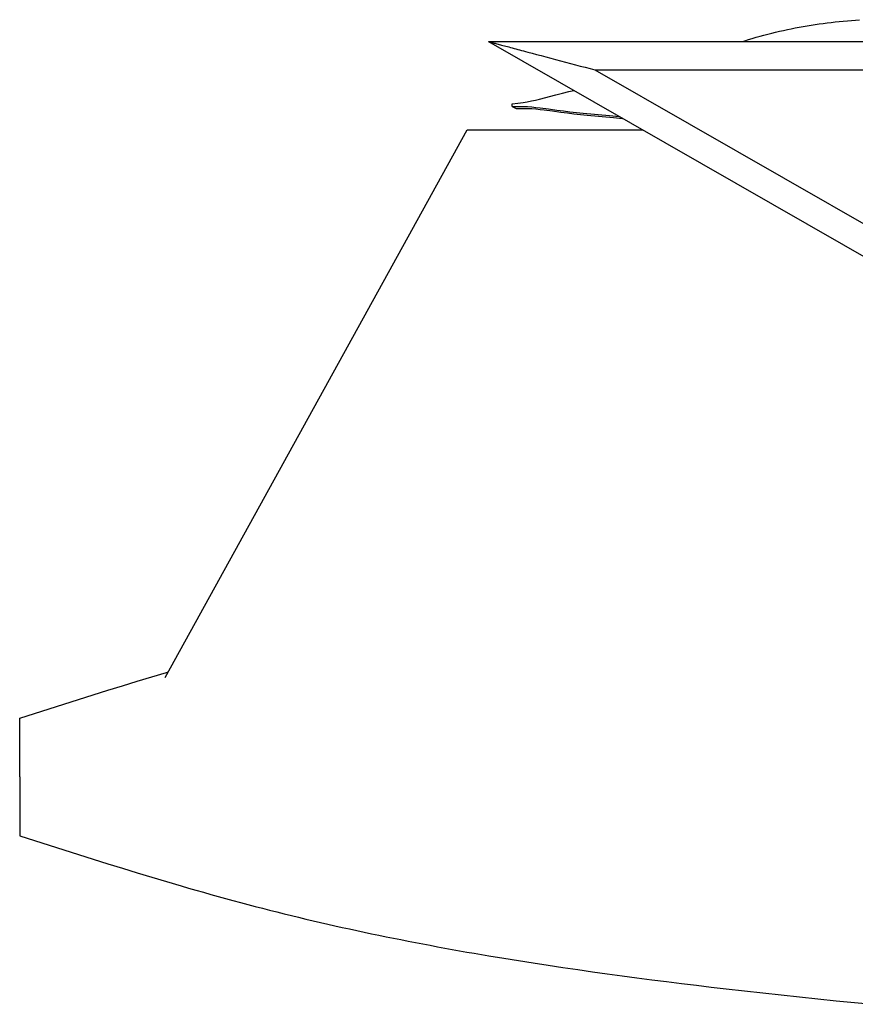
# Model space of a CAD drawing. Header units: millimetres. Extents: x -800 to 940, y -292 to 326.
# Tile 1 of 10: x -800 to -445, y -97 to 322. Entities that reach past the tile are written whole.
import ezdxf

# ---------------------------------------------------------------- set-up
doc = ezdxf.new("R2010")
doc.units = ezdxf.units.MM
doc.layers.add('VISIBLE', color=7, linetype='Continuous')

msp = doc.modelspace()

# ---------------------------------------------------------------- linework, layer by layer
at = {"layer": 'VISIBLE'}
for p, q in [((-472.3, 317.93), (-470.62, 318.26)), ((-470.62, 318.26), (-468.94, 318.57)), ((-468.94, 318.57), (-467.25, 318.87)), ((-467.25, 318.87), (-465.56, 319.16)), ((-465.56, 319.16), (-463.87, 319.43)), ((-463.87, 319.43), (-462.18, 319.69)), ((-462.18, 319.69), (-460.48, 319.94)), ((-460.48, 319.94), (-458.78, 320.17)), ((-458.78, 320.17), (-457.07, 320.39)), ((-457.07, 320.39), (-455.36, 320.61)), ((-455.36, 320.61), (-453.65, 320.8)), ((-453.65, 320.8), (-451.94, 320.99)), ((-451.94, 320.99), (-450.22, 321.17)), ((-450.22, 321.17), (-448.5, 321.33)), ((-448.5, 321.33), (-446.78, 321.49)), ((-446.78, 321.49), (-443.33, 321.77)), ((-490.49, 313.31), (-488.86, 313.81)), ((-488.86, 313.81), (-487.22, 314.3)), ((-487.22, 314.3), (-485.58, 314.77)), ((-485.58, 314.77), (-483.93, 315.22)), ((-483.93, 315.22), (-482.28, 315.65)), ((-482.28, 315.65), (-480.63, 316.07)), ((-480.63, 316.07), (-478.97, 316.47)), ((-478.97, 316.47), (-477.31, 316.86)), ((-477.31, 316.86), (-475.64, 317.23)), ((-475.64, 317.23), (-473.97, 317.59)), ((-473.97, 317.59), (-472.3, 317.93)), ((-600.91, 312.47), (110.17, -95.14)), ((-600.91, 312.47), (-598.86, 311.93)), ((-600.91, 312.47), (-599.17, 312.01)), ((-600.91, 312.47), (-599.46, 312.09)), ((-600.91, 312.47), (-599.72, 312.16)), ((-600.91, 312.47), (-599.95, 312.22)), ((-600.91, 312.47), (-600.16, 312.27)), ((-600.91, 312.47), (-600.34, 312.32)), ((-600.91, 312.47), (-600.49, 312.36)), ((-600.91, 312.47), (-600.62, 312.4)), ((-600.91, 312.47), (-600.73, 312.43)), ((-600.91, 312.47), (-600.9, 312.47)), ((-600.91, 312.47), (-600.9, 312.47)), ((-600.91, 312.47), (-300.46, 312.47)), ((-600.9, 312.47), (-600.81, 312.45)), ((-600.9, 312.47), (-600.87, 312.46)), ((-600.9, 312.47), (-600.87, 312.46)), ((-600.87, 312.46), (-600.81, 312.45)), ((-600.87, 312.46), (-600.81, 312.45)), ((-600.81, 312.45), (-600.73, 312.43)), ((-600.81, 312.45), (-600.73, 312.43)), ((-600.73, 312.43), (-600.62, 312.4)), ((-600.62, 312.4), (-600.49, 312.36)), ((-600.49, 312.36), (-600.34, 312.32)), ((-600.34, 312.32), (-600.16, 312.27)), ((-600.16, 312.27), (-599.95, 312.22)), ((-599.95, 312.22), (-599.72, 312.16)), ((-599.72, 312.16), (-599.46, 312.09)), ((-599.46, 312.09), (-599.17, 312.01)), ((-599.46, 312.09), (-599.17, 312.01)), ((-599.17, 312.01), (-598.86, 311.93)), ((-598.86, 311.93), (-598.51, 311.84)), ((-598.51, 311.84), (-598.14, 311.74)), ((-598.14, 311.74), (-597.74, 311.63)), ((-597.74, 311.63), (-597.32, 311.52)), ((-597.32, 311.52), (-596.86, 311.4)), ((-596.86, 311.4), (-596.38, 311.27)), ((-596.38, 311.27), (-595.87, 311.13)), ((-595.87, 311.13), (-595.33, 310.99)), ((-595.33, 310.99), (-594.77, 310.84)), ((-594.77, 310.84), (-594.18, 310.68)), ((-594.18, 310.68), (-593.56, 310.52)), ((-593.56, 310.52), (-592.91, 310.34)), ((-592.91, 310.34), (-592.24, 310.17)), ((-592.24, 310.17), (-591.54, 309.98)), ((-591.54, 309.98), (-590.82, 309.79)), ((-590.82, 309.79), (-590.08, 309.59)), ((-590.08, 309.59), (-589.31, 309.38)), ((-493.09, 312.47), (-492.1, 312.8)), ((-492.1, 312.8), (-490.49, 313.31)), ((-589.31, 309.38), (-588.51, 309.17)), ((-588.51, 309.17), (-587.7, 308.96)), ((-587.7, 308.96), (-586.86, 308.73)), ((-586.86, 308.73), (-586, 308.51)), ((-586, 308.51), (-585.13, 308.27)), ((-585.13, 308.27), (-584.23, 308.03)), ((-584.23, 308.03), (-582.39, 307.54)), ((-582.39, 307.54), (-580.48, 307.04)), ((-580.48, 307.04), (-578.52, 306.51)), ((-578.52, 306.51), (-576.51, 305.98)), ((-576.51, 305.98), (-574.47, 305.43)), ((-574.47, 305.43), (-572.4, 304.88)), ((-572.4, 304.88), (-570.31, 304.33)), ((-570.31, 304.33), (-568.2, 303.77)), ((-568.2, 303.77), (-566.1, 303.21)), ((-566.1, 303.21), (-564, 302.65)), ((-564, 302.65), (-561.91, 302.09)), ((-561.91, 302.09), (-559.84, 301.54)), ((-559.84, 301.54), (-557.8, 300.99)), ((-557.8, 300.99), (-555.79, 300.46)), ((-555.79, 300.46), (113.37, -83.13)), ((-555.79, 300.46), (-303.66, 300.46)), ((-579.2, 288.06), (-572.3, 289.87)), ((-572.3, 289.87), (-569.55, 290.56)), ((-569.55, 290.56), (-566.79, 291.21)), ((-566.79, 291.21), (-564.66, 291.69)), ((-590.89, 286.03), (-588.52, 286.29)), ((-590.89, 284.83), (-590.89, 286.03)), ((-590.89, 284.83), (-588.47, 284.89)), ((-590.89, 284.83), (-589.12, 283.97)), ((-588.52, 286.29), (-587.34, 286.43)), ((-588.47, 284.89), (-587.26, 284.9)), ((-587.34, 286.43), (-586.17, 286.6)), ((-587.26, 284.9), (-586.05, 284.89)), ((-586.17, 286.6), (-584.42, 286.9)), ((-586.05, 284.89), (-584.28, 284.82)), ((-584.42, 286.9), (-582.67, 287.25)), ((-584.28, 284.82), (-582.5, 284.69)), ((-582.67, 287.25), (-580.93, 287.64)), ((-582.5, 284.69), (-580.74, 284.52)), ((-580.93, 287.64), (-579.2, 288.06)), ((-580.74, 284.52), (-578.97, 284.32)), ((-589.12, 283.97), (-586.7, 284.03)), ((-586.7, 284.03), (-585.5, 284.05)), ((-585.5, 284.05), (-584.29, 284.03)), ((-584.29, 284.03), (-582.53, 283.97)), ((-582.53, 283.97), (-580.76, 283.84)), ((-580.76, 283.84), (-579, 283.67)), ((-579, 283.67), (-577.23, 283.47)), ((-578.97, 284.32), (-575.44, 283.84)), ((-577.23, 283.47), (-573.71, 282.99)), ((-575.44, 283.84), (-571.91, 283.35)), ((-573.71, 282.99), (-570.19, 282.5)), ((-571.91, 283.35), (-569.11, 282.98)), ((-570.19, 282.5), (-567.4, 282.13)), ((-569.11, 282.98), (-566.31, 282.65)), ((-567.4, 282.13), (-564.61, 281.8)), ((-566.31, 282.65), (-563.5, 282.35)), ((-564.61, 281.8), (-561.81, 281.5)), ((-563.5, 282.35), (-560.7, 282.06)), ((-561.81, 281.5), (-559.02, 281.22)), ((-560.7, 282.06), (-549.47, 281.03)), ((-559.02, 281.22), (-547.83, 280.19)), ((-549.47, 281.03), (-545.39, 280.65)), ((-547.83, 280.19), (-543.96, 279.83)), ((-738.21, 42.34), (-610.01, 275)), ((-610.01, 275), (-535.55, 275)), ((-750.18, 40.69), (-743.93, 42.58)), ((-743.93, 42.58), (-737.68, 44.45)), ((-737.68, 44.45), (-736.93, 44.67)), ((-762.65, 36.84), (-756.42, 38.77)), ((-756.42, 38.77), (-750.18, 40.69)), ((-775.11, 32.93), (-768.88, 34.89)), ((-768.88, 34.89), (-762.65, 36.84)), ((-787.56, 28.98), (-775.11, 32.93)), ((-800, 25), (-787.56, 28.98)), ((-800.01, 24.05), (-800, 24.25)), ((-800.01, 23.81), (-800.01, 24.05)), ((-800.01, 23.55), (-800.01, 23.81)), ((-800.01, 23.26), (-800.01, 23.55)), ((-800.01, 22.94), (-800.01, 23.26)), ((-800.01, 22.59), (-800.01, 22.94)), ((-800.01, 22.21), (-800.01, 22.59)), ((-800.01, 21.8), (-800.01, 22.21)), ((-800.01, 21.37), (-800.01, 21.8)), ((-800.01, 20.9), (-800.01, 21.37)), ((-800, 24.99), (-800, 25)), ((-800, 25), (-800, 25)), ((-800, 24.95), (-800, 24.99)), ((-800, 24.9), (-800, 24.95)), ((-800, 24.82), (-800, 24.9)), ((-800, 24.72), (-800, 24.82)), ((-800, 24.59), (-800, 24.72)), ((-800, 24.43), (-800, 24.59)), ((-800, 24.25), (-800, 24.43)), ((-800.02, 16.2), (-800.01, 16.88)), ((-800.01, 20.41), (-800.01, 20.9)), ((-800.01, 19.89), (-800.01, 20.41)), ((-800.01, 19.34), (-800.01, 19.89)), ((-800.01, 18.76), (-800.01, 19.34)), ((-800.01, 18.16), (-800.01, 18.76)), ((-800.01, 17.53), (-800.01, 18.16)), ((-800.01, 16.88), (-800.01, 17.53)), ((-800.02, 15.51), (-800.02, 16.2)), ((-800.02, 14.79), (-800.02, 15.51)), ((-800.02, 14.05), (-800.02, 14.79)), ((-800.02, 13.3), (-800.02, 14.05)), ((-800.02, 12.53), (-800.02, 13.3)), ((-800.02, 11.74), (-800.02, 12.53)), ((-800.02, 10.94), (-800.02, 11.74)), ((-800.02, 10.13), (-800.02, 10.94)), ((-800.02, 9.31), (-800.02, 10.13)), ((-800.02, 8.49), (-800.02, 9.31)), ((-800.02, 7.65), (-800.02, 8.49)), ((-800.02, 6.81), (-800.02, 7.65)), ((-800.02, 5.97), (-800.02, 6.81)), ((-800.02, 5.13), (-800.02, 5.97)), ((-800.02, 4.28), (-800.02, 5.13)), ((-800.02, 3.44), (-800.02, 4.28)), ((-800.02, 2.61), (-800.02, 3.44)), ((-800.02, 1.77), (-800.02, 2.61)), ((-800.02, 0.94), (-800.02, 1.77)), ((-800.02, 0.12), (-800.02, 0.94)), ((-800.02, 0.12), (-800.02, -0.69)), ((-800.02, -0.69), (-800.02, -1.49)), ((-800.02, -1.49), (-800.02, -2.28)), ((-800.02, -2.28), (-800.02, -3.06)), ((-800.02, -3.06), (-800.02, -3.83)), ((-800.02, -3.83), (-800.02, -4.58)), ((-800.02, -4.58), (-800.02, -5.32)), ((-800.02, -5.32), (-800.02, -6.05)), ((-800.02, -6.05), (-800.02, -6.76)), ((-800.02, -6.76), (-800.02, -7.45)), ((-800.02, -7.45), (-800.02, -8.13)), ((-800.02, -8.13), (-800.02, -8.79)), ((-800.02, -8.79), (-800.02, -9.43)), ((-800.02, -9.43), (-800.02, -10.06)), ((-800.02, -10.06), (-800.02, -10.68)), ((-800.02, -10.06), (-800.02, -10.06)), ((-800.02, -10.68), (-800.02, -11.3)), ((-800.02, -11.3), (-800.02, -11.93)), ((-800.02, -11.93), (-800.02, -12.55)), ((-800.02, -12.55), (-800.02, -13.17)), ((-800.02, -13.17), (-800.02, -13.79)), ((-800.02, -13.79), (-800.02, -14.4)), ((-800.02, -14.4), (-800.02, -15.01)), ((-800.02, -15.01), (-800.02, -15.62)), ((-800.02, -15.62), (-800.02, -16.21)), ((-800.02, -16.21), (-800.01, -16.8)), ((-800.01, -16.8), (-800.01, -17.38)), ((-800.01, -17.38), (-800.01, -17.95)), ((-800.01, -17.95), (-800.01, -18.51)), ((-800.01, -18.51), (-800.01, -19.05)), ((-800.01, -19.05), (-800.01, -19.57)), ((-800.01, -19.57), (-800.01, -20.08)), ((-800.01, -20.08), (-800.01, -20.57)), ((-800.01, -20.57), (-800.01, -21.05)), ((-800.01, -21.05), (-800.01, -21.5)), ((-800.01, -21.5), (-800.01, -21.93)), ((-800.01, -21.93), (-800.01, -22.33)), ((-800.01, -22.33), (-800.01, -22.71)), ((-800.01, -22.71), (-800.01, -23.06)), ((-800.01, -23.06), (-800.01, -23.39)), ((-800.01, -23.39), (-800.01, -23.69)), ((-800.01, -23.69), (-800.01, -23.96)), ((-800.01, -23.96), (-800.01, -24.2)), ((-800.01, -24.2), (-800, -24.41)), ((-800, -24.41), (-800, -24.59)), ((-800, -24.59), (-800, -24.74)), ((-800, -24.74), (-800, -24.85)), ((-800, -24.85), (-800, -24.93)), ((-800, -24.93), (-800, -24.98)), ((-800, -24.98), (-800, -25)), ((-800, -25), (-800, -25)), ((-800, -25), (-787.56, -28.98)), ((-787.56, -28.98), (-775.11, -32.93)), ((-775.11, -32.93), (-768.88, -34.89)), ((-768.88, -34.89), (-762.65, -36.84)), ((-762.65, -36.84), (-756.42, -38.77)), ((-756.42, -38.77), (-750.18, -40.69)), ((-750.18, -40.69), (-743.93, -42.58)), ((-743.93, -42.58), (-737.68, -44.45)), ((-737.68, -44.45), (-731.42, -46.29)), ((-731.42, -46.29), (-728.29, -47.2)), ((-728.29, -47.2), (-725.16, -48.1)), ((-725.16, -48.1), (-722.02, -49)), ((-722.02, -49), (-718.88, -49.88)), ((-718.88, -49.88), (-715.74, -50.76)), ((-715.74, -50.76), (-712.6, -51.63)), ((-712.6, -51.63), (-709.45, -52.48)), ((-709.45, -52.48), (-706.3, -53.33)), ((-706.3, -53.33), (-703.15, -54.17)), ((-703.15, -54.17), (-700, -55)), ((-700, -55), (-696.93, -55.79)), ((-696.93, -55.79), (-693.86, -56.58)), ((-693.86, -56.58), (-690.79, -57.35)), ((-690.79, -57.35), (-687.71, -58.12)), ((-687.71, -58.12), (-684.63, -58.88)), ((-684.63, -58.88), (-681.55, -59.62)), ((-681.55, -59.62), (-678.47, -60.36)), ((-678.47, -60.36), (-675.38, -61.08)), ((-675.38, -61.08), (-672.29, -61.8)), ((-672.29, -61.8), (-669.2, -62.51)), ((-669.2, -62.51), (-666.11, -63.21)), ((-666.11, -63.21), (-663.01, -63.9)), ((-663.01, -63.9), (-659.92, -64.58)), ((-659.92, -64.58), (-656.82, -65.25)), ((-656.82, -65.25), (-653.72, -65.92)), ((-653.72, -65.92), (-650.61, -66.57)), ((-650.61, -66.57), (-647.51, -67.22)), ((-647.51, -67.22), (-644.4, -67.86)), ((-644.4, -67.86), (-641.29, -68.49)), ((-641.29, -68.49), (-638.18, -69.11)), ((-638.18, -69.11), (-635.07, -69.72)), ((-635.07, -69.72), (-631.95, -70.33)), ((-631.95, -70.33), (-628.83, -70.93)), ((-628.83, -70.93), (-625.72, -71.52)), ((-625.72, -71.52), (-622.6, -72.1)), ((-622.6, -72.1), (-619.47, -72.68)), ((-619.47, -72.68), (-616.35, -73.24)), ((-616.35, -73.24), (-613.23, -73.81)), ((-613.23, -73.81), (-610.1, -74.36)), ((-610.1, -74.36), (-606.97, -74.9)), ((-606.97, -74.9), (-600.71, -75.98)), ((-600.71, -75.98), (-594.44, -77.02)), ((-594.44, -77.02), (-588.17, -78.04)), ((-588.17, -78.04), (-581.9, -79.03)), ((-581.9, -79.03), (-575.62, -80)), ((-575.62, -80), (-569.33, -80.94)), ((-569.33, -80.94), (-563.04, -81.86)), ((-563.04, -81.86), (-556.75, -82.76)), ((-556.75, -82.76), (-550.45, -83.64)), ((-550.45, -83.64), (-544.16, -84.5)), ((-544.16, -84.5), (-537.85, -85.34)), ((-537.85, -85.34), (-531.55, -86.16)), ((-531.55, -86.16), (-525.24, -86.96)), ((-525.24, -86.96), (-518.93, -87.74)), ((-518.93, -87.74), (-512.62, -88.51)), ((-512.62, -88.51), (-506.31, -89.26)), ((-506.31, -89.26), (-500, -90)), ((-500, -90), (-492.2, -90.89)), ((-492.2, -90.89), (-484.4, -91.76)), ((-484.4, -91.76), (-476.6, -92.62)), ((-476.6, -92.62), (-468.8, -93.45)), ((-468.8, -93.45), (-461, -94.26)), ((-461, -94.26), (-453.2, -95.05)), ((-453.2, -95.05), (-445.4, -95.83)), ((-445.4, -95.83), (-437.59, -96.58))]:
    msp.add_line(p, q, dxfattribs=at)

doc.saveas('drawing.dxf')
